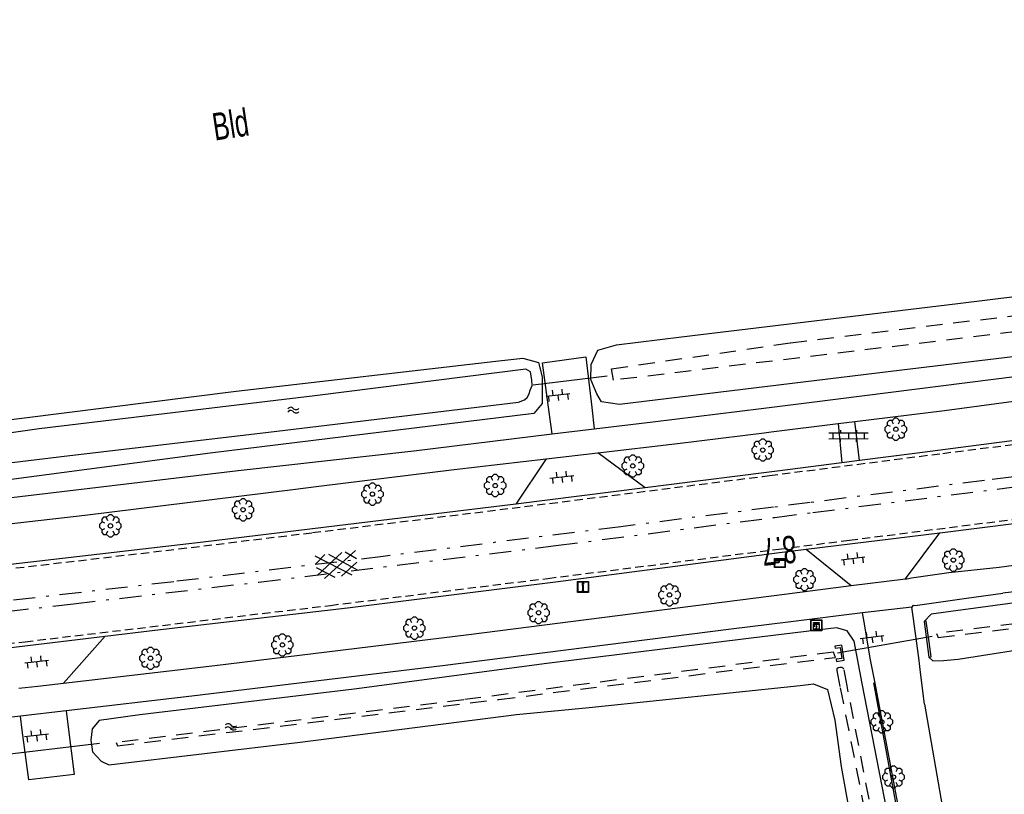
# Model space of a CAD drawing. Extents: x 99796 to 103543, y 406299 to 407646.
# Tile 80 of 85: x 103095 to 103185, y 406736 to 406807. Entities that reach past the tile are written whole.
import ezdxf
from ezdxf.enums import TextEntityAlignment as Align

# ---------------------------------------------------------------- set-up
doc = ezdxf.new("R2010")
doc.units = 0
for name, pattern in [('As', [4.25, 2, -1, 0.25, -1]), ('Mi-knt-strp', [1.15, 0.75, -0.4]), ('Slootbodem', [2.5, 1.5, -1])]:
    doc.linetypes.add(name, pattern=pattern)
for name, color, linetype in [('1101', 252, 'CONTINUOUS'), ('1104', 252, 'CONTINUOUS'), ('1110', 252, 'CONTINUOUS'), ('1201', 252, 'As'), ('1207', 252, 'Mi-knt-strp'), ('1403', 252, 'CONTINUOUS'), ('1404', 252, 'CONTINUOUS'), ('1406', 252, 'Slootbodem'), ('1605', 252, 'CONTINUOUS'), ('2006', 252, 'Heg haag'), ('2201', 252, 'CONTINUOUS'), ('2303', 252, 'CONTINUOUS'), ('2901', 252, 'CONTINUOUS'), ('3402', 252, 'CONTINUOUS'), ('4401', 252, 'CONTINUOUS'), ('4406', 252, 'CONTINUOUS'), ('4413', 252, 'CONTINUOUS'), ('4501', 252, 'CONTINUOUS'), ('4601', 252, 'CONTINUOUS')]:
    doc.layers.add(name, color=color, linetype=linetype)
doc.linetypes.add('Heg haag', pattern='A,4,-1,[4,dgnlstyle.shx,S=0.004016,R=0,X=0,Y=0],-1', length=6)

# ---------------------------------------------------------------- blocks, each defined once
blk = doc.blocks.new('WATERSYMBOOL', base_point=(97503.821083, 403517.176353))
at = {"layer": '4601'}
for points in [[(97503.321083, 403517.326353, 0), (97503.383583, 403517.388853, 0), (97503.508583, 403517.451353, 0), (97503.633583, 403517.451353, 0), (97503.758583, 403517.388853, 0), (97503.821083, 403517.326353, 0), (97503.883583, 403517.263853, 0), (97504.008583, 403517.201353, 0), (97504.133583, 403517.201353, 0), (97504.258583, 403517.263853, 0), (97504.321083, 403517.326353, 0)], [(97503.321083, 403517.026353, 0), (97503.383583, 403517.088853, 0), (97503.508583, 403517.151353, 0), (97503.633583, 403517.151353, 0), (97503.758583, 403517.088853, 0), (97503.821083, 403517.026353, 0), (97503.883583, 403516.963853, 0), (97504.008583, 403516.901353, 0), (97504.133583, 403516.901353, 0), (97504.258583, 403516.963853, 0), (97504.321083, 403517.026353, 0)]]:
    blk.add_polyline3d(points, dxfattribs=at)
blk = doc.blocks.new('OV6', base_point=(97503.821083, 403517.176353))
at = {"layer": '4413'}
for points in [[(97503.852333, 403517.176353, 0), (97503.852333, 403517.207603, 0)], [(97503.977333, 403517.176353, 0), (97503.977333, 403517.207603, 0)], [(97504.102333, 403517.176353, 0), (97504.102333, 403517.207603, 0)], [(97503.821083, 403517.176353, 0), (97504.133583, 403517.176353, 0)], [(97503.914833, 403517.176353, 0), (97503.914833, 403517.145103, 0)], [(97504.039833, 403517.176353, 0), (97504.039833, 403517.145103, 0)]]:
    blk.add_polyline3d(points, dxfattribs=at)
blk = doc.blocks.new('BOOM', base_point=(97503.821083, 403507.602474))
at = {"layer": '2901'}
for points in [[(97503.491578, 403508.39797, 0), (97503.202364, 403508.39797, 0), (97503.025588, 403508.221193, 0), (97503.025588, 403507.931979, 0)], [(97504.071083, 403508.102474, 0), (97504.196083, 403508.352474, 0), (97503.946083, 403508.602474, 0), (97503.696083, 403508.602474, 0), (97503.446083, 403508.352474, 0), (97503.571083, 403508.102474, 0)], [(97504.616578, 403507.931979, 0), (97504.616578, 403508.221193, 0), (97504.439801, 403508.39797, 0), (97504.150588, 403508.39797, 0)], [(97503.321083, 403507.852474, 0), (97503.071083, 403507.977474, 0), (97502.821083, 403507.727474, 0), (97502.821083, 403507.477474, 0), (97503.071083, 403507.227474, 0), (97503.321083, 403507.352474, 0)], [(97504.321083, 403507.352474, 0), (97504.571083, 403507.227474, 0), (97504.821083, 403507.477474, 0), (97504.821083, 403507.727474, 0), (97504.571083, 403507.977474, 0), (97504.321083, 403507.852474, 0)], [(97503.025588, 403507.27297, 0), (97503.025588, 403506.983756, 0), (97503.202364, 403506.806979, 0), (97503.491578, 403506.806979, 0)], [(97503.571083, 403507.102474, 0), (97503.446083, 403506.852474, 0), (97503.696083, 403506.602474, 0), (97503.946083, 403506.602474, 0), (97504.196083, 403506.852474, 0), (97504.071083, 403507.102474, 0)], [(97504.150588, 403506.806979, 0), (97504.439801, 403506.806979, 0), (97504.616578, 403506.983756, 0), (97504.616578, 403507.27297, 0)]]:
    blk.add_polyline3d(points, dxfattribs=at)
blk.add_circle((97503.821083, 403507.602474), 0.2, dxfattribs=at)
blk.add_circle((97503.821083, 403507.602474), 0.2, dxfattribs=at)
blk = doc.blocks.new('IMG-INFORMATIEBORD', base_point=(97500.879966, 403507.602474))
at = {"layer": '2303'}
for points in [[(97500.379966, 403508.102474, 0), (97501.379966, 403508.102474, 0), (97501.379966, 403507.102474, 0), (97500.379966, 403507.102474, 0)], [(97500.779966, 403507.202474, 0), (97500.979966, 403507.202474, 0), (97500.979966, 403507.222474, 0), (97500.929966, 403507.222474, 0), (97500.929966, 403507.802474, 0), (97500.779966, 403507.802474, 0), (97500.779966, 403507.782474, 0), (97500.829966, 403507.782474, 0), (97500.829966, 403507.222474, 0), (97500.779966, 403507.222474, 0)], [(97500.779966, 403507.202474, 0), (97500.979966, 403507.202474, 0), (97500.979966, 403507.222474, 0), (97500.929966, 403507.222474, 0), (97500.929966, 403507.802474, 0), (97500.779966, 403507.802474, 0), (97500.779966, 403507.782474, 0), (97500.829966, 403507.782474, 0), (97500.829966, 403507.222474, 0), (97500.779966, 403507.222474, 0)]]:
    blk.add_polyline3d(points, close=True, dxfattribs=at)
for points in [[(97500.416612, 403507.165485, 0), (97500.416612, 403508.044589, 0)], [(97500.416612, 403507.165485, 0), (97500.416612, 403508.044589, 0)], [(97500.438212, 403508.066188, 0), (97501.317777, 403508.066188, 0)], [(97500.438212, 403508.066188, 0), (97501.317777, 403508.066188, 0)], [(97501.339377, 403508.044589, 0), (97501.339377, 403507.165485, 0)], [(97501.339377, 403508.044589, 0), (97501.339377, 403507.165485, 0)], [(97501.317777, 403507.143885, 0), (97500.438212, 403507.143885, 0)], [(97501.317777, 403507.143885, 0), (97500.438212, 403507.143885, 0)]]:
    blk.add_polyline3d(points, dxfattribs=at)
blk.add_circle((97500.879966, 403507.902474), 0.06, dxfattribs=at)
blk.add_circle((97500.879966, 403507.902474), 0.06, dxfattribs=at)
for centre, start, end in [((97500.438212, 403508.044589), 90, 180), ((97500.438212, 403508.044589), 90, 180), ((97501.317777, 403508.044589), 0, 90), ((97501.317777, 403508.044589), 0, 90), ((97500.438212, 403507.165485), 180, 270), ((97500.438212, 403507.165485), 180, 270), ((97501.317777, 403507.165485), 270, 0), ((97501.317777, 403507.165485), 270, 0)]:
    blk.add_arc(centre, 0.0216, start, end, dxfattribs=at)
blk = doc.blocks.new('GV4', base_point=(106423.199838, 404577.892233))
at = {"layer": '4401'}
for points in [[(106423.199838, 404577.923483, 0), (106423.293588, 404577.985983, 0)], [(106423.199838, 404577.829733, 0), (106423.449838, 404577.985983, 0)], [(106423.199838, 404577.985983, 0), (106423.512338, 404577.798483, 0)], [(106423.262338, 404577.798483, 0), (106423.574838, 404577.985983, 0)], [(106423.324838, 404577.985983, 0), (106423.574838, 404577.829733, 0)], [(106423.481088, 404577.985983, 0), (106423.574838, 404577.923483, 0)], [(106423.199838, 404577.892233, 0), (106423.356088, 404577.798483, 0)], [(106423.418588, 404577.798483, 0), (106423.574838, 404577.892233, 0)]]:
    blk.add_polyline3d(points, dxfattribs=at)
blk = doc.blocks.new('IMG-ELEKTRAKAST', base_point=(97500.879966, 403507.602474))
at = {"layer": '3402'}
for points in [[(97500.379966, 403508.102474, 0), (97501.379966, 403508.102474, 0), (97501.379966, 403507.102474, 0), (97500.379966, 403507.102474, 0)], [(97500.618198, 403507.866454, 0), (97501.129648, 403507.866454, 0), (97501.129648, 403507.789878, 0), (97500.618198, 403507.789878, 0)], [(97500.618198, 403507.709163, 0), (97501.129648, 403507.709163, 0), (97501.129648, 403507.270405, 0), (97500.618198, 403507.270405, 0)]]:
    blk.add_polyline3d(points, close=True, dxfattribs=at)
for points in [[(97500.416612, 403507.165485, 0), (97500.416612, 403508.044589, 0)], [(97500.438212, 403508.066188, 0), (97501.317777, 403508.066188, 0)], [(97500.923771, 403507.690085, 0), (97500.823771, 403507.490085, 0), (97500.923771, 403507.490085, 0), (97500.823771, 403507.290085, 0)], [(97501.339377, 403508.044589, 0), (97501.339377, 403507.165485, 0)], [(97501.317777, 403507.143885, 0), (97500.438212, 403507.143885, 0)]]:
    blk.add_polyline3d(points, dxfattribs=at)
for centre, radius, start, end in [((97500.438212, 403508.044589), 0.0216, 90, 180), ((97500.703094, 403507.568429), 0.035426, 90, 270), ((97500.703094, 403507.568429), 0.035426, 270, 90), ((97501.317777, 403508.044589), 0.0216, 0, 90), ((97500.438212, 403507.165485), 0.0216, 180, 270), ((97501.317777, 403507.165485), 0.0216, 270, 0)]:
    blk.add_arc(centre, radius, start, end, dxfattribs=at)
blk = doc.blocks.new('HECTOMETERPAAL', base_point=(97500.879966, 403507.602474))
at = {"layer": '2201'}
blk.add_polyline3d([(97501.379966, 403508.002474, 0), (97501.379966, 403507.202474, 0), (97500.379966, 403507.202474, 0), (97500.379966, 403508.002474, 0)], close=True, dxfattribs=at)
blk.add_polyline3d([(97501.379966, 403508.002474, 0), (97501.379966, 403507.202474, 0), (97500.379966, 403507.202474, 0), (97500.379966, 403508.002474, 0)], close=True, dxfattribs=at)
for points in [[(97500.387999, 403507.279814, 0), (97500.387999, 403507.920491, 0)], [(97500.387999, 403507.920491, 0), (97500.387999, 403507.279814, 0)], [(97500.407999, 403507.279814, 0), (97500.407999, 403507.820491, 0)], [(97500.407999, 403507.279814, 0), (97500.407999, 403507.820491, 0)], [(97500.437999, 403507.679814, 0), (97500.437999, 403507.820491, 0)], [(97500.437999, 403507.679814, 0), (97500.437999, 403507.820491, 0)], [(97500.437999, 403507.820491, 0), (97500.437999, 403507.679814, 0)], [(97500.459598, 403507.99209, 0), (97500.979966, 403507.99209, 0), (97501.298012, 403507.99209, 0)], [(97501.298012, 403507.99209, 0), (97500.979966, 403507.99209, 0), (97500.459598, 403507.99209, 0)], [(97500.459598, 403507.87209, 0), (97501.298012, 403507.87209, 0)], [(97500.459598, 403507.87209, 0), (97501.298012, 403507.87209, 0)], [(97500.459598, 403507.84209, 0), (97500.798012, 403507.84209, 0)], [(97500.459598, 403507.84209, 0), (97500.798012, 403507.84209, 0)], [(97500.798012, 403507.84209, 0), (97500.459598, 403507.84209, 0)], [(97500.798012, 403507.658214, 0), (97500.459598, 403507.658214, 0)], [(97500.798012, 403507.658214, 0), (97500.459598, 403507.658214, 0)], [(97500.459598, 403507.658214, 0), (97500.798012, 403507.658214, 0)], [(97500.819612, 403507.820491, 0), (97500.819612, 403507.679814, 0)], [(97500.819612, 403507.820491, 0), (97500.819612, 403507.679814, 0)], [(97500.819612, 403507.679814, 0), (97500.819612, 403507.820491, 0)], [(97501.349612, 403507.820491, 0), (97501.349612, 403507.279814, 0)], [(97501.349612, 403507.820491, 0), (97501.349612, 403507.279814, 0)], [(97501.369612, 403507.920491, 0), (97501.369612, 403507.279814, 0)], [(97501.369612, 403507.279814, 0), (97501.369612, 403507.920491, 0)], [(97501.298012, 403507.228214, 0), (97500.979966, 403507.228214, 0), (97500.459598, 403507.228214, 0)], [(97501.298012, 403507.228214, 0), (97500.979966, 403507.228214, 0), (97500.459598, 403507.228214, 0)], [(97501.298012, 403507.208214, 0), (97500.979966, 403507.208214, 0), (97500.459598, 403507.208214, 0)], [(97500.459598, 403507.208214, 0), (97500.979966, 403507.208214, 0), (97501.298012, 403507.208214, 0)]]:
    blk.add_polyline3d(points, dxfattribs=at)
for centre, radius, start, end in [((97500.459598, 403507.920491), 0.0716, 90, 180), ((97500.459598, 403507.920491), 0.0716, 90, 180), ((97500.459598, 403507.820491), 0.0516, 90, 180), ((97500.459598, 403507.820491), 0.0516, 90, 180), ((97500.459598, 403507.820491), 0.0216, 90, 180), ((97500.459598, 403507.820491), 0.0216, 90, 180), ((97500.459598, 403507.820491), 0.0216, 90, 180), ((97500.459598, 403507.679814), 0.0216, 180.000004, 270), ((97500.459598, 403507.679814), 0.0216, 180.000004, 270), ((97500.459598, 403507.679814), 0.0216, 180.000004, 270), ((97500.798012, 403507.820491), 0.0216, 0, 90), ((97500.798012, 403507.820491), 0.0216, 0, 90), ((97500.798012, 403507.820491), 0.0216, 0, 90), ((97500.798012, 403507.679814), 0.0216, 270.000004, 0), ((97500.798012, 403507.679814), 0.0216, 270.000004, 0), ((97500.798012, 403507.679814), 0.0216, 270.000004, 0), ((97501.298012, 403507.920491), 0.0716, 0, 90), ((97501.298012, 403507.920491), 0.0716, 0, 90), ((97501.298012, 403507.820491), 0.0516, 0, 90), ((97501.298012, 403507.820491), 0.0516, 0, 90), ((97500.459598, 403507.279814), 0.0716, 180, 270), ((97500.459598, 403507.279814), 0.0716, 180, 270), ((97500.459598, 403507.279814), 0.0516, 180, 270), ((97500.459598, 403507.279814), 0.0516, 180, 270), ((97501.298012, 403507.279814), 0.0716, 270, 0), ((97501.298012, 403507.279814), 0.0516, 270.000003, 0), ((97501.298012, 403507.279814), 0.0516, 270.000003, 0), ((97501.298012, 403507.279814), 0.0716, 270, 0)]:
    blk.add_arc(centre, radius, start, end, dxfattribs=at)
blk = doc.blocks.new('OV2', base_point=(97503.821083, 403517.176353))
at = {"layer": '4406'}
for points in [[(97503.852333, 403517.020103, 0), (97503.852333, 403517.332603, 0)], [(97503.914833, 403517.020103, 0), (97503.914833, 403517.332603, 0)], [(97503.914833, 403517.301353, 0), (97503.852333, 403517.301353, 0)], [(97503.821083, 403517.238853, 0), (97503.852333, 403517.238853, 0)], [(97503.914833, 403517.176353, 0), (97503.852333, 403517.176353, 0)], [(97503.946083, 403517.238853, 0), (97503.914833, 403517.238853, 0)], [(97503.821083, 403517.113853, 0), (97503.852333, 403517.113853, 0)], [(97503.946083, 403517.113853, 0), (97503.914833, 403517.113853, 0)], [(97503.914833, 403517.051353, 0), (97503.852333, 403517.051353, 0)]]:
    blk.add_polyline3d(points, dxfattribs=at)

msp = doc.modelspace()

# ---------------------------------------------------------------- linework, layer by layer
at = {"layer": '1101'}
for points in [[(103254.376, 406777.294, 0.58), (103241.890953, 406775.699891, 0.509019), (103225.736976, 406773.60069, 0.511494), (103207.910717, 406771.306656, 0.49912), (103192.930207, 406769.429855, 0.513969), (103177.266107, 406767.386906, 0.49912), (103172.184811, 406766.73796, 0.503593)], [(103179.559023, 406760.132276, 0.532669), (103193.808631, 406761.926375, 0.440544), (103211.591677, 406764.171608, 0.451545), (103230.443136, 406766.629554, 0.506544), (103238.247991, 406767.621599, 0.504891)], [(103170.587779, 406766.533815, 0.504999), (103164.66476, 406765.777337, 0.510213), (103163.935998, 406765.684261, 0.510855)], [(103172.184811, 406766.73796, 0.503593), (103170.587779, 406766.533815, 0.504999)], [(103163.935998, 406765.684261, 0.510855), (103154.775784, 406764.514335, 0.518919), (103152.615861, 406764.243879, 0.518642)], [(103152.615861, 406764.243879, 0.518642), (103140.77428, 406762.760468, 0.51712)], [(103140.77428, 406762.760468, 0.51712), (103135.51268, 406762.101464, 0.516444), (103123.197287, 406760.60617, 0.53081)], [(103123.197287, 406760.60617, 0.53081), (103112.172992, 406759.267636, 0.543669), (103097.226009, 406757.526063, 0.563469), (103074.603066, 406754.954867, 0.513419), (103064.718524, 406753.862945, 0.524778)], [(103167.311759, 406758.641787, 0.538719), (103179.559023, 406760.132276, 0.532669)], [(103164.871733, 406758.323393, 0.52797), (103167.311759, 406758.641787, 0.538719)], [(103103.209198, 406750.688665, 0.465349), (103107.750327, 406751.236655, 0.470794), (103125.37095, 406753.285192, 0.440544), (103144.401223, 406755.652242, 0.437794), (103164.871733, 406758.323393, 0.52797)], [(103090.793551, 406749.190353, 0.450461), (103103.209198, 406750.688665, 0.465349)]]:
    msp.add_polyline3d(points, dxfattribs=at)
at = {"layer": '1104'}
for points in [[(103163.194378, 406771.518137, 0.4481), (103167.831809, 406772.092693, 0.450994), (103189.022005, 406774.776392, 0.438894), (103191.985205, 406775.157238, 0.437485), (103208.10853, 406777.229496, 0.429819), (103228.18263, 406779.89196, 0.438894), (103244.879008, 406782.075353, 0.420745), (103254.846022, 406783.341952, 0.426794), (103256.395, 406783.571, 0.375)], [(103171.778009, 406770.308651, 0.485011), (103179.981098, 406771.32044, 0.470794), (103204.664872, 406774.632223, 0.498019), (103232.261822, 406778.131016, 0.491969), (103256.702, 406781.414, 0.41)], [(103147.934288, 406769.638844, 0.439694), (103153.287903, 406770.29077, 0.441919), (103163.194378, 406771.518137, 0.4481)], [(103163.478234, 406769.285215, 0.499395), (103164.109665, 406769.363093, 0.498301), (103170.259953, 406770.121642, 0.487642)], [(103170.259953, 406770.121642, 0.487642), (103171.778009, 406770.308651, 0.485011)], [(103144.093142, 406769.17132, 0.438097), (103147.934288, 406769.638844, 0.439694)], [(103148.272172, 406767.457687, 0.518237), (103155.544311, 406768.30668, 0.513145), (103163.478234, 406769.285215, 0.499395)], [(103064.055347, 406759.819878, 0.436894), (103069.249079, 406760.431789, 0.438894), (103091.557235, 406763.009317, 0.432845), (103115.383447, 406765.823402, 0.435869), (103131.457329, 406767.633148, 0.432845), (103144.093142, 406769.17132, 0.438097)], [(103143.547014, 406766.905971, 0.521545), (103148.272172, 406767.457687, 0.518237)], [(103122.760854, 406764.400925, 0.333374), (103135.123015, 406765.922494, 0.527444), (103143.547014, 406766.905971, 0.521545)], [(103064.317541, 406757.464742, 0.264367), (103067.481056, 406757.803969, 0.263), (103082.156838, 406759.545915, 0.281), (103101.352141, 406761.749052, 0.284), (103120.380179, 406764.107905, 0.296), (103122.760854, 406764.400925, 0.333374)], [(103224.321511, 406759.366089, 0.360329), (103208.916173, 406757.428087, 0.437244), (103185.311, 406754.601, 0.338)], [(103184.966, 406756.976, 0.526), (103190.563, 406757.747, 0.473)], [(103176.537, 406755.934, 0.491), (103176.946, 406756.025, 0.525), (103180.365, 406756.497, 0.48), (103184.966, 406756.976, 0.526)], [(103171.428949, 406755.312868, 0.331741), (103176.411898, 406755.934246, 0.312705)], [(103176.411898, 406755.934246, 0.312705), (103176.537, 406755.934, 0.491)], [(103165.353596, 406754.532865, 0.321927), (103171.428949, 406755.312868, 0.331741)], [(103099.414617, 406746.375896, 0.378655), (103113.261894, 406747.999005, 0.353), (103136.486099, 406750.841029, 0.349), (103151.493058, 406752.748005, 0.292), (103165.353596, 406754.532865, 0.321927)], [(103177.102, 406753.508, 0.417), (103177.289, 406753.498, 0.436), (103181.994, 406754.148, 0.416), (103185.311, 406754.601, 0.338)], [(103176.973299, 406753.345914, 0.373444), (103172.489167, 406752.805375, 0.373444)], [(103177.102, 406753.508, 0.417), (103176.973299, 406753.345914, 0.373444)], [(103172.489167, 406752.805375, 0.373444), (103165.680154, 406751.964027, 0.393991)], [(103165.680154, 406751.964027, 0.393991), (103160.459832, 406751.318984, 0.409744), (103134.078816, 406747.952812, 0.415244), (103111.158968, 406745.192371, 0.417994), (103099.650801, 406743.857972, 0.420351)], [(103095.34362, 406745.908372, 0.383307), (103097.069175, 406746.10097, 0.383), (103099.414617, 406746.375896, 0.378655)], [(103095.471025, 406743.373312, 0.421208), (103084.305585, 406742.078401, 0.423494), (103066.262877, 406739.990937, 0.419687)], [(103099.650801, 406743.857972, 0.420351), (103095.471025, 406743.373312, 0.421208)]]:
    msp.add_polyline3d(points, dxfattribs=at)
at = {"layer": '1110'}
for points in [[(103143.825919, 406771.182095, 0.338736), (103143.226267, 406775.694303, 0.115769), (103147.188113, 406776.225902, 0.105869), (103147.712276, 406771.598715, 0.34037)], [(103144.093142, 406769.17132, 0.438097), (103143.825919, 406771.182095, 0.338736)], [(103147.712276, 406771.598715, 0.34037), (103147.934288, 406769.638844, 0.439694)], [(103170.259953, 406770.121642, 0.487642), (103170.587779, 406766.533815, 0.504999)], [(103172.184811, 406766.73796, 0.503593), (103171.778009, 406770.308651, 0.485011)], [(103152.615861, 406764.243879, 0.518642), (103148.272172, 406767.457687, 0.518237)], [(103143.547014, 406766.905971, 0.521545), (103140.77428, 406762.760468, 0.51712)], [(103176.411898, 406755.934246, 0.312705), (103179.559023, 406760.132276, 0.532669)], [(103167.311759, 406758.641787, 0.538719), (103171.428949, 406755.312868, 0.331741)], [(103177.09487, 406752.463726, 0.350733), (103176.973299, 406753.345914, 0.373444)], [(103172.656597, 406751.818618, 0.299428), (103172.489167, 406752.805375, 0.373444)], [(103178.137825, 406744.458862, 0.1), (103177.808882, 406747.117974, 0.196387), (103177.612186, 406748.709791, 0.254094), (103177.09487, 406752.463726, 0.350733)], [(103181.873918, 406702.706181, 0.007), (103173.597813, 406746.516712, 0.061318), (103173.189149, 406748.679988, 0.064), (103172.656597, 406751.818618, 0.299428)], [(103099.414617, 406746.375896, 0.378655), (103103.209198, 406750.688665, 0.465349)], [(103178.137825, 406744.458862, 0.1), (103179.876045, 406734.446026, 0.016), (103182.485983, 406719.443165, 0.01), (103184.220106, 406719.648056, 0.01)], [(103095.641677, 406742.068099, 0.268025), (103095.471025, 406743.373312, 0.421208)], [(103099.650801, 406743.857972, 0.420351), (103099.812815, 406742.602304, 0.266769)], [(103099.812815, 406742.602304, 0.266769), (103100.401447, 406738.040187, -0.291231), (103096.232847, 406737.546586, -0.262631), (103095.641677, 406742.068099, 0.268025)]]:
    msp.add_polyline3d(points, dxfattribs=at)
at = {"layer": '1201'}
for points in [[(103073.101402, 406750.553064, 0.59812), (103100.323216, 406753.639095, 0.606919), (103117.272169, 406755.628772, 0.620119), (103144.439221, 406758.968495, 0.611319), (103164.462161, 406761.545249, 0.611319), (103167.936117, 406761.992313, 0.611319), (103194.238902, 406765.332408, 0.613519), (103216.690854, 406768.199764, 0.611319), (103242.219896, 406771.459021, 0.580519), (103263.618716, 406774.166726, 0.536824), (103267.000154, 406774.594598, 0.52992), (103294.529305, 406778.107174, 0.492519), (103318.070159, 406781.106778, 0.52992), (103344.757394, 406784.525104, 0.494719), (103362.857193, 406786.860256, 0.521821), (103371.755318, 406788.00825, 0.535144), (103386.065275, 406789.854877, 0.573644), (103407.503949, 406792.556085, 0.544769), (103427.241282, 406794.992797, 0.43642), (103462.105682, 406799.042881, 0.516158), (103476.29963, 406800.691746, 0.54862), (103512.098179, 406804.77541, 0.53102), (103532.201861, 406807.068386, 0.536309)], [(103329.59509, 406783.526354, 0.615719), (103316.168771, 406781.834327, 0.644319), (103298.209519, 406779.544391, 0.657519), (103279.337943, 406777.167283, 0.657519), (103263.498287, 406775.106299, 0.657519), (103258.337364, 406774.434783, 0.657519), (103235.6686, 406771.594621, 0.626719), (103219.985501, 406769.577749, 0.631119), (103203.163207, 406767.426394, 0.580519), (103183.643431, 406764.918901, 0.615719), (103167.68466, 406762.901284, 0.611319), (103164.343964, 406762.475031, 0.610046), (103150.362433, 406760.691069, 0.604719), (103128.636167, 406757.969, 0.593719), (103109.492273, 406755.660437, 0.578319), (103093.706728, 406753.836908, 0.569519)]]:
    msp.add_polyline3d(points, dxfattribs=at)
at = {"layer": '1207'}
for points in [[(103087.070868, 406755.976714, 0.551919), (103109.947876, 406758.658551, 0.639919), (103122.188807, 406760.149785, 0.617919), (103140.439377, 406762.389057, 0.593169), (103163.339854, 406765.291058, 0.606919), (103163.975631, 406765.372492, 0.605858), (103179.816068, 406767.401435, 0.57942), (103199.117915, 406769.819893, 0.584919), (103220.49363, 406772.571765, 0.576669), (103238.262148, 406774.835251, 0.568419), (103258.090378, 406777.38037, 0.535419), (103263.125182, 406778.017226, 0.536917), (103276.582719, 406779.71948, 0.540919), (103300.108672, 406782.706417, 0.571169), (103315.512747, 406784.704663, 0.560169), (103333.923132, 406787.051223, 0.524419)], [(103072.480396, 406747.518815, 0.544494), (103095.896081, 406750.167869, 0.554394), (103123.828307, 406753.498279, 0.497469), (103143.713907, 406755.965911, 0.522219), (103164.831028, 406758.643593, 0.4919), (103171.294839, 406759.463214, 0.482619), (103189.299167, 406761.744954, 0.475194), (103215.379179, 406765.067168, 0.485094), (103239.271329, 406768.124886, 0.472719), (103263.988203, 406771.284034, 0.485134), (103267.193497, 406771.693714, 0.486744), (103290.076465, 406774.610616, 0.484544), (103315.648721, 406777.861305, 0.504344), (103340.004296, 406780.969314, 0.510944)]]:
    msp.add_polyline3d(points, dxfattribs=at)
at = {"layer": '1403'}
msp.add_polyline3d([(103092.411072, 406766.298376, -1.121981), (103099.998743, 406767.195054, -1.121981), (103117.406652, 406769.251414, -1.121981), (103141.005621, 406772.067733, -1.121981), (103141.575963, 406772.302054, -1.121981), (103141.813636, 406772.501357, -1.121981), (103141.993195, 406772.832163, -1.121981), (103142.087818, 406773.167439, -1.121981), (103142.255828, 406773.612239, -1.121981), (103142.237202, 406774.080508, -1.121981), (103142.100856, 406774.8468, -1.121981), (103141.675428, 406775.11055, -1.121981), (103122.399659, 406772.658564, -1.121981), (103097.1746, 406769.645922, -1.121981), (103087.740675, 406768.296622, -1.168481)], dxfattribs=at)
at = {"layer": '1404'}
for points in [[(103261.287049, 406785.92097, 0.148), (103258.978114, 406785.289161, 0.178), (103258.179121, 406785.191056, 0.177277), (103235.756145, 406782.437824, 0.157), (103215.379924, 406779.906862, 0.163), (103196.053118, 406777.413897, 0.16), (103191.784449, 406776.902793, 0.124969), (103176.069171, 406775.021143, -0.004), (103150.251638, 406771.870937, 0.29018)], [(103150.251638, 406771.870937, 0.29018), (103148.607076, 406772.113182, 0.058), (103148.173825, 406772.842966, 0.052), (103147.635893, 406774.169915, -0.067), (103147.673146, 406775.537096, -0.124), (103148.258016, 406776.824184, -0.151), (103149.992139, 406777.318902, -0.145), (103155.913115, 406778.063961, -0.181), (103181.198151, 406781.106033, -0.184), (103194.739953, 406782.789119, -0.274)], [(103024.070994, 406756.865941, 0.113), (103022.783906, 406757.516004, 0.116), (103022.470609, 406759.691201, 0.144919), (103022.628189, 406760.945879, 0.137494), (103023.230568, 406761.8284, 0.162245), (103025.673986, 406762.450896, -0.022), (103047.652081, 406764.8701, -0.1), (103072.506101, 406767.860018, -0.1), (103091.712952, 406770.127975, -0.1), (103115.215064, 406773.082875, -0.103), (103138.931007, 406775.84406, -0.091)], [(103138.931007, 406775.84406, -0.091), (103141.422854, 406776.111163, -0.091), (103142.836974, 406775.722988, -0.037), (103143.194974, 406774.413176, 0.02), (103143.168897, 406771.957092, 0.032), (103142.428086, 406771.032246, 0.25828)], [(103142.428086, 406771.032246, 0.25828), (103112.814859, 406767.430864, 0.026), (103088.160888, 406764.154099, 0.032), (103065.004856, 406761.487164, 0.038), (103044.26989, 406759.007983, 0.041), (103024.070994, 406756.865941, 0.113)], [(103241.928161, 406760.538207, -0.031), (103236.000896, 406759.763844, 0.016), (103205.547021, 406756.307893, 0.025), (103178.761066, 406752.705909, 0.144644)], [(103178.761066, 406752.705909, 0.144644), (103178.111375, 406752.024926, 0.004619)], [(103178.543136, 406748.754121, -0.142981), (103178.908587, 406748.433374, -0.145755), (103179.889456, 406748.453491, 0.047844), (103181.207091, 406748.57717, -0.103), (103190.905885, 406750.103049, -0.394), (103210.996375, 406752.348654, -0.499615)], [(103170.096611, 406751.446521, 0.079), (103162.28895, 406750.499047, 0.052), (103143.621892, 406748.171859, 0.025), (103125.997917, 406745.842062, 0.059), (103106.37793, 406743.47017, 0.059), (103102.67805, 406742.96926, 0.25421)], [(103193.556056, 406635.476984, -0.511), (103187.756897, 406666.457988, -0.451), (103182.76389, 406692.736931, -0.043), (103177.428902, 406720.681824, 0.079), (103172.448934, 406746.357642, 0.079), (103171.700896, 406750.214063, 0.079), (103171.073929, 406751.165874, 0.079), (103170.096611, 406751.446521, 0.079)], [(103102.67805, 406742.96926, 0.25421), (103102.03853, 406742.189866, 0.15026), (103101.924619, 406741.15427, 0.11462), (103102.054592, 406740.113423, -0.03091), (103102.860743, 406739.249662, -0.32791), (103103.547827, 406738.894023, -0.403), (103121.061162, 406740.976088, -0.442), (103140.846924, 406743.508913, -0.601), (103147.486881, 406744.157113, -0.52), (103166.760043, 406746.166907, -0.406), (103168.006898, 406746.305116, -0.412), (103169.263066, 406745.798104, -0.364), (103169.957832, 406742.984019, -0.235), (103170.516998, 406738.749109, -0.124), (103175.217942, 406712.635942, -0.007), (103181.885094, 406677.478142, -0.103), (103189.805061, 406635.01095, -0.436)]]:
    msp.add_polyline3d(points, dxfattribs=at)
at = {"layer": '1406'}
for points in [[(103258.954, 406788.63, -1.916), (103259.396923, 406789.466227, -1.898965), (103259.327812, 406790.390378, -1.883672), (103258.43, 406802.396, -1.685), (103259.021, 406802.51, -1.786), (103260.234017, 406790.450984, -1.801906), (103260.47, 406788.105, -1.805), (103189.075837, 406778.830136, -1.636), (103149.704, 406774.094, -1.77), (103149.522, 406775.137, -1.787), (103165.889, 406777.505, -1.669), (103189.775, 406780.425, -1.761), (103257.856797, 406788.365011, -1.913419)], [(103169.127, 406748.631, -2.045), (103169.995, 406748.73, -2.046), (103169.822, 406749.229, -2.046), (103136.028, 406744.868, -2.042), (103104.225, 406740.942, -1.992), (103104.347918, 406740.642815, -1.988), (103139.233, 406744.894, -2.043)]]:
    msp.add_polyline3d(points, close=True, dxfattribs=at)
for points in [[(103244.885, 406737.503, -1.872), (103240.890254, 406755.554325, -2.018854), (103240.516917, 406757.241348, -2.032579), (103240.543958, 406757.549606, -2.036343), (103240.896905, 406757.820288, -2.037719), (103240.842, 406758.1, -2.04), (103213.9, 406755.23, -1.906), (103179.234, 406750.916, -1.658), (103179.388, 406750.543, -1.64), (103210.004, 406754.367, -1.839), (103219.078662, 406755.413034, -1.88211), (103239.474, 406757.764, -1.979), (103239.765199, 406757.452261, -1.978491), (103240.213583, 406755.457222, -1.975165), (103244.416, 406736.759, -1.944)], [(103183.835656, 406678.198986, -1.297282), (103179.858164, 406699.437983, -1.221881), (103173.076273, 406735.778935, -1.294681), (103171.072812, 406746.137105, -1.287895), (103170.773671, 406747.683846, -1.286881), (103170.569525, 406747.809015, -1.289482), (103170.394436, 406747.816838, -1.284281), (103170.240209, 406747.792624, -1.281681), (103170.135156, 406747.689806, -1.273881), (103170.113549, 406747.551225, -1.268681), (103170.432062, 406745.94935, -1.266417), (103172.671706, 406734.677367, -1.250481), (103176.014409, 406717.42294, -1.211482), (103179.90622, 406695.952602, -1.232281), (103183.141262, 406678.331979, -1.175081)]]:
    msp.add_polyline3d(points, dxfattribs=at)
at = {"layer": '1605'}
for points in [[(103142.369077, 406773.673706, -1.85), (103149.114088, 406774.491407, -1.85)], [(103178.543136, 406748.754121, -0.142981), (103178.741694, 406748.780571, -0.142981), (103178.56139, 406750.145145, -1.539781), (103178.449631, 406750.989296, -1.536781), (103178.309561, 406752.051376, 0.004619), (103178.111375, 406752.024926, 0.004619)], [(103178.111375, 406752.024926, 0.004619), (103178.543136, 406748.754121, -0.142981)], [(103170.173, 406749.141, -1.699), (103178.839, 406750.67, -1.727)], [(103092.96167, 406739.727371, -1.6), (103102.694363, 406740.905307, -1.6)]]:
    msp.add_polyline3d(points, dxfattribs=at)
msp.add_polyline3d([(103169.95746, 406749.777459, -1.586081), (103169.980929, 406749.578901, -1.65), (103170.423121, 406749.631427, -1.65), (103170.570642, 406748.644598, -1.65), (103170.072199, 406748.567484, -1.65), (103170.103119, 406748.369672, -1.581581), (103170.797885, 406748.477705, -1.074581), (103170.592249, 406749.85271, -1.028081)], close=True, dxfattribs=at)
at = {"layer": '2006'}
msp.add_polyline3d([(103173.490152, 406746.401973, 1.633), (103176.392899, 406730.455868, 1.576), (103179.581002, 406712.837108, 1.579), (103181.471959, 406702.753864, 1.579)], dxfattribs=at)

# ---------------------------------------------------------------- block references
at = {"layer": '2201'}
msp.add_blockref('HECTOMETERPAAL', (103164.914534, 406757.373326, 0.565119), dxfattribs=at)
at = {"layer": '2303'}
msp.add_blockref('IMG-INFORMATIEBORD', (103146.922689, 406755.184573, 0.5156), dxfattribs=at)
at = {"layer": '2901'}
for p in [(103175.524906, 406769.606061, 0.316), (103163.349912, 406767.702066, 0.325), (103151.464001, 406766.24883, 0.337), (103138.888911, 406764.455103, 0.352), (103127.662004, 406763.670929, 0.422), (103115.831972, 406762.238927, 0.422), (103103.699819, 406760.771163, 0.428), (103180.779055, 406757.637076, 0.397), (103167.176158, 406755.851917, 0.406), (103154.824958, 406754.447855, 0.409), (103142.857835, 406752.822138, 0.412), (103131.497935, 406751.415096, 0.377), (103119.425014, 406749.873944, 0.398), (103107.369975, 406748.653911, 0.419), (103174.237818, 406742.835008, 0.157), (103175.305114, 406737.790965, 0.157)]:
    msp.add_blockref('BOOM', p, dxfattribs=at)
at = {"layer": '3402'}
msp.add_blockref('IMG-ELEKTRAKAST', (103168.256865, 406751.664691, 0.11742), dxfattribs=at)
at = {"layer": '4401', "xscale": 10, "yscale": 11.5, "zscale": 10, "rotation": 7.390764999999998}
msp.add_blockref('GV4', (103122.528926, 406756.950878, -0.941), dxfattribs=at)
at = {"layer": '4406', "xscale": 8.5, "yscale": 11.5, "zscale": 8.5, "rotation": 90.10669699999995}
msp.add_blockref('OV2', (103171.195001, 406768.450104, 0.612419), dxfattribs=at)
at = {"layer": '4413', "yscale": 16}
for p, xscale, zscale, rotation in [((103145.7088, 406772.851534, 0.526619), 6.999999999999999, 6.999999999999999, 186.245889), ((103146.071271, 406765.352152, 0.526619), 6.999999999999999, 6.999999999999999, 186.245889), ((103172.68698, 406757.917963, -0.941), 7.000000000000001, 7.000000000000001, 187.307355), ((103174.424828, 406750.718095, -0.941), 7, 7, 187.315606), ((103098.037378, 406748.460196, 0.473), 6.999999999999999, 6.999999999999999, 186.53068), ((103098.029182, 406741.70401, 0.473), 7, 7, 186.530694)]:
    msp.add_blockref('OV6', p, dxfattribs=dict(at, xscale=xscale, zscale=zscale, rotation=rotation))
at = {"layer": '4601'}
for p, rotation in [((103120.42898, 406771.340184, -0.148), 181.464852), ((103114.72109, 406742.373072, -0.148), 175.332363)]:
    msp.add_blockref('WATERSYMBOOL', p, dxfattribs=dict(at, rotation=rotation))

# ---------------------------------------------------------------- texts
at = {"layer": '4501', "width": 0.68}
for s, rotation, p in [('Bld', 8.658647, (103114.678622, 406797.533818)), ('8.7', 185.710576, (103164.848969, 406758.502461, 0.313))]:
    msp.add_text(s, height=2.5, rotation=rotation, dxfattribs=at).set_placement(p, align=Align.MIDDLE)

doc.saveas('drawing.dxf')
